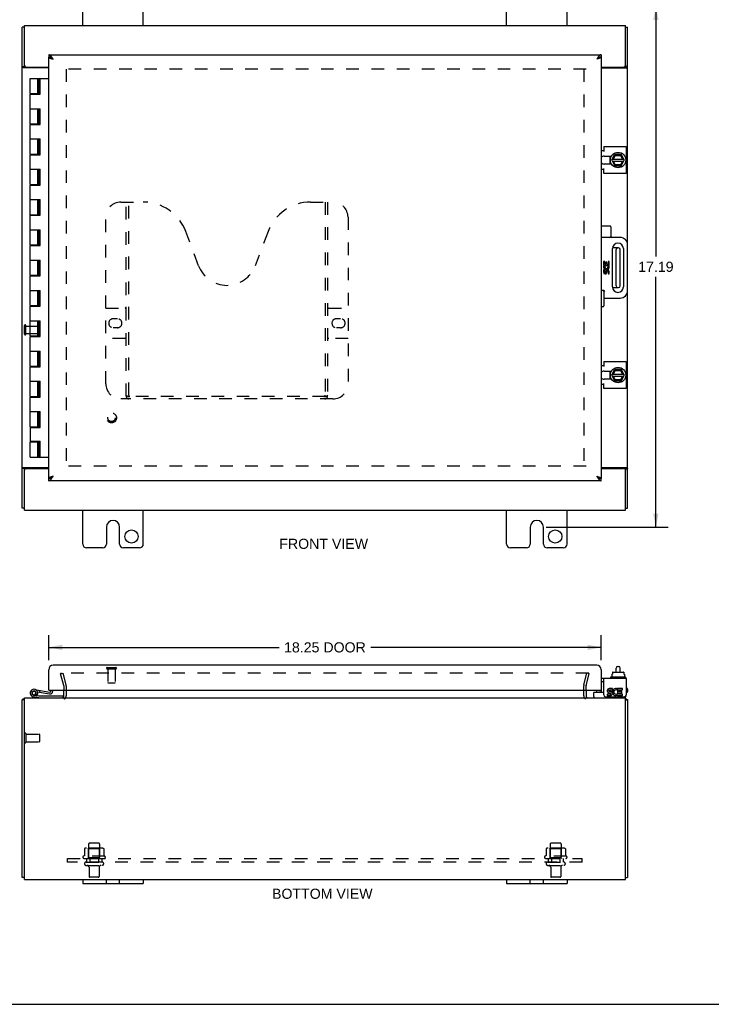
# Model space of a CAD drawing. Header units: inches. Extents: x 0 to 75.8, y 0 to 49.
# Tile 2 of 4: x 15.1 to 37.9, y 0 to 32.5. Entities that reach past the tile are written whole.
import ezdxf

# ---------------------------------------------------------------- set-up
doc = ezdxf.new("R2010")
doc.units = ezdxf.units.IN
doc.header["$LTSCALE"] = 4.16879
doc.header["$MEASUREMENT"] = 0
doc.linetypes.add('HIDDEN', pattern=[0.2, 0.1, -0.1])
doc.layers.get('0').update_dxf_attribs({"linetype": 'CONTINUOUS'})
for name, color, linetype in [('DEFAULT_2', 8, 'HIDDEN'), ('DIMENSIONS', 7, 'CONTINUOUS'), ('DOOR_ASSEMBLY', 7, 'CONTINUOUS'), ('SUBPANEL', 7, 'CONTINUOUS')]:
    doc.layers.add(name, color=color, linetype=linetype)
doc.styles.get("Standard").update_dxf_attribs({"font": 'arial.ttf'})
doc.dimstyles.new('DIMSTYLE_1', dxfattribs={"dimtxt": 0.334395, "dimasz": 0.44586, "dimexe": 0.09, "dimexo": 0.07, "dimgap": 0.0375, "dimtad": 0, "dimtih": 1, "dimtoh": 1, "dimzin": 4, "dimdsep": 46, "dimtxsty": 'Standard', "dimblk": '_FILLED', "dimblk1": '_FILLED', "dimblk2": '_FILLED', "dimcen": 0.09, "dimazin": 1, "dimtfac": 1, "dimtdec": 3, "dimtofl": 0, "dimtmove": 0, "dimatfit": 3, "dimldrblk": '_FILLED', "dimfxl": 0, "dimtolj": 1, "dimtzin": 4, "dimarcsym": 0})

# ---------------------------------------------------------------- blocks, each defined once
blk = doc.blocks.new('_FILLED')
at = {"color": 0, "linetype": 'ByBlock'}
blk.add_solid([(0, 0), (-1, 0.2), (-1, -0.2)], dxfattribs=at)
blk = doc.blocks.new('*D4')
at = {"layer": 'DIMENSIONS', "color": 2, "linetype": 'Continuous'}
for p, q in [((16.009, 11.359), (16.009, 12.186)), ((34.259, 11.359), (34.259, 12.186)), ((16.009, 11.784), (23.618, 11.784)), ((34.259, 11.784), (26.65, 11.784))]:
    blk.add_line(p, q, dxfattribs=at)
at = {"layer": 'DIMENSIONS', "color": 2, "linetype": 'Continuous', "xscale": 0.4458598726, "yscale": 0.4458598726, "zscale": 0.4458598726, "rotation": 180}
blk.add_blockref('_FILLED', (16.009, 11.784), dxfattribs=at)
at = {"layer": 'DIMENSIONS', "color": 2, "linetype": 'Continuous', "xscale": 0.4458598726, "yscale": 0.4458598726, "zscale": 0.4458598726}
blk.add_blockref('_FILLED', (34.259, 11.784), dxfattribs=at)
at = {"layer": 'DIMENSIONS', "color": 2, "linetype": 'Continuous', "insert": (25.134, 11.952), "char_height": 0.3344, "width": 2.69754, "attachment_point": 2, "line_spacing_factor": 0.9}
blk.add_mtext('18.25 DOOR', dxfattribs=at)
blk = doc.blocks.new('*D8')
at = {"layer": 'DIMENSIONS', "color": 2, "linetype": 'Continuous'}
for p, q in [((32.446, 32.944), (36.468, 32.944)), ((36.066, 32.944), (36.066, 24.684)), ((36.066, 15.756), (36.066, 24.015)), ((32.446, 15.756), (36.468, 15.756))]:
    blk.add_line(p, q, dxfattribs=at)
at = {"layer": 'DIMENSIONS', "color": 2, "linetype": 'Continuous', "xscale": 0.4458598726, "yscale": 0.4458598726, "zscale": 0.4458598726}
for p, rotation in [((36.066, 32.944), 90), ((36.066, 15.756), 270)]:
    blk.add_blockref('_FILLED', p, dxfattribs=dict(at, rotation=rotation))
at = {"layer": 'DIMENSIONS', "color": 2, "linetype": 'Continuous', "insert": (36.066, 24.517), "char_height": 0.3344, "width": 1.16852, "attachment_point": 2, "line_spacing_factor": 0.9}
blk.add_mtext('17.19', dxfattribs=at)

msp = doc.modelspace()

# ---------------------------------------------------------------- linework, layer by layer
at = {"color": 3, "linetype": 'Continuous'}
for p, q in [((17.134, 32.319), (17.134, 33.444)), ((19.134, 32.319), (19.134, 33.444)), ((31.134, 32.319), (31.134, 33.444)), ((33.134, 32.319), (33.134, 33.444)), ((15.134, 16.382), (15.134, 32.256)), ((15.209, 31.004), (15.209, 32.319)), ((15.209, 32.319), (35.059, 32.319)), ((35.059, 31.004), (35.059, 32.319)), ((35.134, 25.069), (35.134, 32.256)), ((16.009, 30.917), (15.177, 30.917)), ((15.269, 30.944), (16.009, 30.944)), ((34.259, 30.944), (34.999, 30.944)), ((34.259, 30.917), (35.09, 30.917)), ((35.106, 30.925), (35.113, 30.928)), ((34.345, 28.32), (35.082, 28.32)), ((34.345, 28.32), (34.345, 28.156)), ((35.082, 28.32), (35.082, 27.427)), ((34.259, 28.187), (34.345, 28.187)), ((34.358, 28.007), (34.601, 28.007)), ((34.601, 27.741), (34.358, 27.741)), ((34.345, 27.56), (34.259, 27.56)), ((34.345, 27.427), (34.345, 27.591)), ((35.082, 27.427), (34.345, 27.427)), ((35.134, 16.382), (35.134, 23.569)), ((34.345, 21.22), (35.082, 21.22)), ((34.345, 21.22), (34.345, 21.056)), ((35.082, 21.22), (35.082, 20.327)), ((34.259, 21.087), (34.345, 21.087)), ((34.358, 20.907), (34.601, 20.907)), ((34.345, 20.327), (34.345, 20.491)), ((34.601, 20.641), (34.358, 20.641)), ((34.345, 20.46), (34.259, 20.46)), ((35.082, 20.327), (34.345, 20.327)), ((15.161, 17.712), (15.154, 17.709)), ((15.177, 17.721), (16.009, 17.721)), ((15.209, 16.319), (15.209, 17.634)), ((15.269, 17.694), (16.009, 17.694)), ((34.259, 17.721), (35.09, 17.721)), ((34.259, 17.694), (34.999, 17.694)), ((35.059, 16.319), (35.059, 17.634)), ((15.209, 16.319), (35.059, 16.319)), ((17.134, 15.194), (17.134, 16.319)), ((19.134, 15.194), (19.134, 16.319)), ((31.134, 15.194), (31.134, 16.319)), ((33.134, 15.194), (33.134, 16.319)), ((17.915, 15.756), (17.915, 15.194)), ((18.352, 15.194), (18.352, 15.756)), ((31.915, 15.756), (31.915, 15.194)), ((32.352, 15.194), (32.352, 15.756)), ((17.79, 15.069), (17.259, 15.069)), ((19.009, 15.069), (18.477, 15.069)), ((31.79, 15.069), (31.259, 15.069)), ((33.009, 15.069), (32.477, 15.069)), ((35.082, 10.756), (34.259, 10.756)), ((34.345, 10.212), (34.345, 10.756)), ((35.082, 10.756), (35.082, 10.212)), ((34.629, 10.425), (34.528, 10.425)), ((34.629, 10.378), (34.629, 10.425)), ((34.772, 10.372), (34.791, 10.415)), ((34.969, 10.425), (34.799, 10.425)), ((34.799, 10.425), (34.799, 10.231)), ((34.969, 10.378), (34.969, 10.425)), ((15.209, 4.119), (15.209, 10.119)), ((15.209, 10.119), (35.059, 10.119)), ((16.509, 10.189), (16.509, 10.367)), ((33.759, 10.367), (33.759, 10.189)), ((34.405, 10.152), (35.022, 10.152)), ((34.559, 10.239), (34.459, 10.239)), ((34.459, 10.239), (34.459, 10.193)), ((34.459, 10.193), (34.559, 10.193)), ((34.513, 10.287), (34.564, 10.287)), ((34.528, 10.378), (34.629, 10.378)), ((34.559, 10.332), (34.528, 10.332)), ((34.799, 10.231), (34.785, 10.252)), ((34.799, 10.206), (34.799, 10.193)), ((34.799, 10.193), (34.969, 10.193)), ((34.845, 10.378), (34.969, 10.378)), ((34.845, 10.332), (34.845, 10.378)), ((34.946, 10.332), (34.845, 10.332)), ((34.845, 10.287), (34.946, 10.287)), ((34.845, 10.239), (34.845, 10.287)), ((34.969, 10.239), (34.845, 10.239)), ((34.946, 10.287), (34.946, 10.332)), ((34.969, 10.193), (34.969, 10.239)), ((35.059, 4.119), (35.059, 10.119)), ((15.134, 4.182), (15.134, 10.056)), ((15.156, 10.068), (15.15, 10.066)), ((35.134, 10.056), (35.134, 4.182)), ((15.209, 4.119), (35.059, 4.119))]:
    msp.add_line(p, q, dxfattribs=at)
at = {"color": 7, "linetype": 'Continuous'}
for p, q in [((15.209, 32.256), (15.134, 32.256)), ((35.059, 32.256), (35.134, 32.256)), ((15.209, 30.947), (15.134, 30.947)), ((15.209, 30.947), (15.209, 31.004)), ((35.059, 31.004), (35.059, 30.947)), ((35.059, 30.947), (35.134, 30.947)), ((34.551, 28.007), (34.551, 27.741)), ((34.616, 27.878), (34.704, 28.048)), ((34.667, 27.908), (34.727, 28.025)), ((34.921, 28.054), (34.713, 28.054)), ((34.721, 28.035), (34.727, 28.025)), ((34.727, 28.025), (34.903, 28.025)), ((34.909, 28.035), (34.903, 28.025)), ((34.903, 28.025), (34.968, 27.908)), ((35.023, 27.878), (34.929, 28.048)), ((34.616, 27.869), (34.704, 27.689)), ((34.63, 27.84), (35.008, 27.84)), ((34.631, 27.908), (35.007, 27.908)), ((34.725, 27.718), (34.666, 27.84)), ((34.713, 27.684), (34.921, 27.684)), ((34.719, 27.708), (34.725, 27.718)), ((34.897, 27.718), (34.725, 27.718)), ((34.967, 27.84), (34.897, 27.718)), ((34.901, 27.711), (34.897, 27.718)), ((34.929, 27.689), (35.023, 27.869)), ((34.83, 24.975), (34.636, 24.975)), ((34.75, 23.723), (34.75, 24.915)), ((34.89, 23.723), (34.89, 24.915)), ((34.636, 23.663), (34.83, 23.663)), ((34.551, 20.907), (34.551, 20.641)), ((34.616, 20.778), (34.704, 20.948)), ((34.631, 20.808), (35.007, 20.808)), ((34.667, 20.808), (34.727, 20.925)), ((34.921, 20.954), (34.713, 20.954)), ((34.721, 20.935), (34.727, 20.925)), ((34.727, 20.925), (34.903, 20.925)), ((34.909, 20.935), (34.903, 20.925)), ((34.903, 20.925), (34.968, 20.808)), ((35.023, 20.778), (34.929, 20.948)), ((34.616, 20.769), (34.704, 20.589)), ((34.63, 20.74), (35.008, 20.74)), ((34.725, 20.618), (34.666, 20.74)), ((34.713, 20.584), (34.921, 20.584)), ((34.719, 20.608), (34.725, 20.618)), ((34.897, 20.618), (34.725, 20.618)), ((34.967, 20.74), (34.897, 20.618)), ((34.901, 20.611), (34.897, 20.618)), ((34.929, 20.589), (35.023, 20.769)), ((15.209, 17.69), (15.134, 17.69)), ((15.209, 17.634), (15.209, 17.69)), ((35.059, 17.69), (35.134, 17.69)), ((35.059, 17.69), (35.059, 17.634)), ((15.209, 16.382), (15.134, 16.382)), ((35.059, 16.382), (35.134, 16.382)), ((34.75, 10.971), (34.75, 11.095)), ((34.81, 11.155), (34.83, 11.155)), ((34.89, 10.971), (34.89, 11.095)), ((34.563, 10.786), (34.563, 10.766)), ((35.06, 10.796), (34.573, 10.796)), ((34.615, 10.903), (34.63, 10.903)), ((34.615, 10.903), (34.615, 10.796)), ((34.63, 10.961), (34.63, 10.903)), ((34.642, 10.971), (34.997, 10.971)), ((35.008, 10.961), (35.008, 10.903)), ((35.008, 10.903), (35.025, 10.903)), ((35.025, 10.903), (35.025, 10.796)), ((35.07, 10.786), (35.07, 10.766)), ((34.345, 10.652), (34.259, 10.652)), ((34.02, 10.159), (34.02, 10.296)), ((34.03, 10.306), (34.345, 10.306)), ((35.082, 10.199), (35.082, 10.212)), ((15.209, 10.056), (15.134, 10.056)), ((15.177, 10.077), (15.198, 10.056)), ((35.059, 10.056), (35.134, 10.056)), ((35.09, 10.077), (35.069, 10.056)), ((15.209, 4.182), (15.134, 4.182)), ((17.134, 4.119), (17.134, 3.984)), ((17.134, 3.984), (19.134, 3.984)), ((17.915, 3.984), (17.915, 4.119)), ((18.352, 3.984), (18.352, 4.119)), ((19.134, 4.119), (19.134, 3.984)), ((31.134, 4.119), (31.134, 3.984)), ((31.134, 3.984), (33.134, 3.984)), ((31.915, 3.984), (31.915, 4.119)), ((32.352, 3.984), (32.352, 4.119)), ((33.134, 4.119), (33.134, 3.984)), ((35.059, 4.182), (35.134, 4.182)), ((0, 0), (75.796, 0))]:
    msp.add_line(p, q, dxfattribs=at)
at = {"color": 3, "linetype": 'Continuous'}
for points in [[(15.161, 30.925), (15.154, 30.928), (15.152, 30.929), (15.15, 30.93), (15.148, 30.931), (15.146, 30.932), (15.144, 30.933), (15.143, 30.934), (15.141, 30.935), (15.14, 30.936), (15.138, 30.937), (15.137, 30.938), (15.136, 30.939), (15.136, 30.94), (15.135, 30.941), (15.135, 30.942), (15.134, 30.943), (15.134, 30.944), (15.134, 30.945), (15.134, 30.947)], [(15.177, 30.917), (15.176, 30.917), (15.174, 30.918), (15.173, 30.919), (15.171, 30.92), (15.169, 30.921), (15.168, 30.922), (15.165, 30.923), (15.163, 30.924), (15.161, 30.925)], [(35.09, 30.917), (35.092, 30.917), (35.093, 30.918), (35.094, 30.919), (35.096, 30.92), (35.098, 30.921), (35.1, 30.922), (35.102, 30.923), (35.104, 30.924), (35.106, 30.925)], [(35.113, 30.928), (35.115, 30.929), (35.117, 30.93), (35.119, 30.931), (35.121, 30.932), (35.123, 30.933), (35.125, 30.934), (35.126, 30.935), (35.128, 30.936), (35.129, 30.937), (35.13, 30.938), (35.131, 30.939), (35.132, 30.94), (35.132, 30.941), (35.133, 30.942), (35.133, 30.943), (35.133, 30.944), (35.134, 30.945), (35.134, 30.947)], [(15.154, 17.709), (15.152, 17.708), (15.15, 17.707), (15.148, 17.706), (15.146, 17.705), (15.144, 17.704), (15.143, 17.703), (15.141, 17.702), (15.14, 17.701), (15.138, 17.7), (15.137, 17.699), (15.136, 17.698), (15.136, 17.697), (15.135, 17.696), (15.135, 17.695), (15.134, 17.694), (15.134, 17.693), (15.134, 17.692), (15.134, 17.69)], [(15.177, 17.721), (15.176, 17.72), (15.174, 17.719), (15.173, 17.718), (15.171, 17.717), (15.169, 17.716), (15.168, 17.715), (15.165, 17.714), (15.163, 17.713), (15.161, 17.712)], [(35.09, 17.721), (35.092, 17.72), (35.093, 17.719), (35.094, 17.718), (35.096, 17.717), (35.098, 17.716), (35.1, 17.715), (35.102, 17.714), (35.104, 17.713), (35.106, 17.712)], [(35.106, 17.712), (35.113, 17.709), (35.115, 17.708), (35.117, 17.707), (35.119, 17.706), (35.121, 17.705), (35.123, 17.704), (35.125, 17.703), (35.126, 17.702), (35.128, 17.701), (35.129, 17.7), (35.13, 17.699), (35.131, 17.698), (35.132, 17.697), (35.132, 17.696), (35.133, 17.695), (35.133, 17.694), (35.133, 17.693), (35.134, 17.692), (35.134, 17.69)], [(15.15, 10.066), (15.148, 10.065), (15.146, 10.065), (15.144, 10.064), (15.143, 10.064), (15.141, 10.063), (15.14, 10.063), (15.138, 10.062), (15.137, 10.061), (15.136, 10.061), (15.136, 10.06), (15.135, 10.059), (15.135, 10.059), (15.134, 10.058), (15.134, 10.057), (15.134, 10.057), (15.134, 10.056)], [(15.177, 10.077), (15.176, 10.076), (15.174, 10.075), (15.173, 10.074), (15.171, 10.073), (15.169, 10.072), (15.168, 10.071), (15.165, 10.071), (15.163, 10.07), (15.161, 10.069), (15.159, 10.068), (15.156, 10.068)], [(35.09, 10.077), (35.092, 10.076), (35.093, 10.075), (35.094, 10.074), (35.096, 10.073), (35.098, 10.072), (35.1, 10.071), (35.102, 10.071), (35.104, 10.07), (35.106, 10.069), (35.109, 10.068), (35.111, 10.068)], [(35.111, 10.068), (35.117, 10.066), (35.119, 10.065), (35.121, 10.065), (35.123, 10.064), (35.125, 10.064), (35.126, 10.063), (35.128, 10.063), (35.129, 10.062), (35.13, 10.061), (35.131, 10.061), (35.132, 10.06), (35.132, 10.059), (35.133, 10.059), (35.133, 10.058), (35.133, 10.057), (35.134, 10.057), (35.134, 10.056)]]:
    msp.add_lwpolyline(points, dxfattribs=at)
at = {"color": 7, "linetype": 'Continuous'}
for points in [[(15.229, 30.917), (15.23, 30.918), (15.23, 30.919), (15.23, 30.92), (15.23, 30.921), (15.229, 30.922), (15.229, 30.923), (15.229, 30.924), (15.228, 30.925), (15.228, 30.926), (15.227, 30.927), (15.227, 30.928), (15.226, 30.928), (15.225, 30.929), (15.224, 30.93), (15.223, 30.931), (15.222, 30.932), (15.221, 30.933), (15.219, 30.934), (15.218, 30.935), (15.217, 30.936), (15.216, 30.937), (15.215, 30.937), (15.213, 30.938), (15.212, 30.939), (15.211, 30.94), (15.211, 30.941), (15.21, 30.942), (15.209, 30.943), (15.209, 30.944), (15.209, 30.945), (15.209, 30.946), (15.209, 30.947)], [(35.038, 30.917), (35.038, 30.918), (35.038, 30.919), (35.038, 30.92), (35.038, 30.921), (35.038, 30.922), (35.038, 30.923), (35.038, 30.924), (35.039, 30.925), (35.039, 30.926), (35.04, 30.927), (35.041, 30.928), (35.042, 30.928), (35.042, 30.929), (35.043, 30.93), (35.044, 30.931), (35.046, 30.932), (35.047, 30.933), (35.048, 30.934), (35.049, 30.935), (35.05, 30.936), (35.051, 30.937), (35.053, 30.937), (35.054, 30.938), (35.055, 30.939), (35.056, 30.94), (35.057, 30.941), (35.057, 30.942), (35.058, 30.943), (35.058, 30.944), (35.058, 30.945), (35.059, 30.946), (35.059, 30.947)], [(34.897, 27.718), (34.897, 27.718), (34.897, 27.718)], [(34.902, 27.708), (34.901, 27.71), (34.901, 27.711)], [(34.897, 20.618), (34.897, 20.618), (34.897, 20.618)], [(34.902, 20.608), (34.901, 20.61), (34.901, 20.611)], [(15.229, 17.721), (15.23, 17.719), (15.23, 17.718), (15.23, 17.717), (15.23, 17.716), (15.229, 17.715), (15.229, 17.714), (15.229, 17.713), (15.228, 17.712), (15.228, 17.712), (15.227, 17.711), (15.227, 17.71), (15.226, 17.709), (15.225, 17.708), (15.224, 17.707), (15.223, 17.706), (15.222, 17.705), (15.221, 17.704), (15.219, 17.703), (15.218, 17.702), (15.217, 17.701), (15.216, 17.701), (15.215, 17.7), (15.213, 17.699), (15.212, 17.698), (15.211, 17.697), (15.211, 17.696), (15.21, 17.695), (15.209, 17.694), (15.209, 17.693), (15.209, 17.692), (15.209, 17.691), (15.209, 17.69)], [(35.038, 17.721), (35.038, 17.719), (35.038, 17.718), (35.038, 17.717), (35.038, 17.716), (35.038, 17.715), (35.038, 17.714), (35.038, 17.713), (35.039, 17.712), (35.039, 17.712), (35.04, 17.711), (35.041, 17.71), (35.042, 17.709), (35.042, 17.708), (35.043, 17.707), (35.044, 17.706), (35.046, 17.705), (35.047, 17.704), (35.048, 17.703), (35.049, 17.702), (35.05, 17.701), (35.051, 17.701), (35.053, 17.7), (35.054, 17.699), (35.055, 17.698), (35.056, 17.697), (35.057, 17.696), (35.057, 17.695), (35.058, 17.694), (35.058, 17.693), (35.058, 17.692), (35.059, 17.691), (35.059, 17.69)]]:
    msp.add_lwpolyline(points, dxfattribs=at)
for centre in [(34.817, 27.874), (34.817, 20.774)]:
    msp.add_circle(centre, 0.254, dxfattribs=at)
at = {"color": 3, "linetype": 'Continuous'}
for centre in [(18.743, 15.444), (32.743, 15.444)]:
    msp.add_circle(centre, 0.219, dxfattribs=at)
for centre, radius, start, end in [((15.269, 31.004), 0.06, 180, 270), ((34.999, 31.004), 0.06, 270, 360), ((34.358, 27.874), 0.133, 90, 138.3331), ((34.358, 27.874), 0.133, 221.6669, 270), ((34.358, 20.774), 0.133, 90, 138.3331), ((34.358, 20.774), 0.133, 221.6669, 270), ((15.269, 17.634), 0.06, 90, 180), ((34.999, 17.634), 0.06, 0, 90), ((18.134, 15.756), 0.219, 0, 180), ((32.134, 15.756), 0.219, 0, 180), ((17.259, 15.194), 0.125, 180, 270), ((17.79, 15.194), 0.125, 270.0001, 360), ((18.477, 15.194), 0.125, 180, 269.9999), ((19.009, 15.194), 0.125, 270, 360), ((31.259, 15.194), 0.125, 180, 270), ((31.79, 15.194), 0.125, 270.0001, 360), ((32.477, 15.194), 0.125, 180, 269.9999), ((33.009, 15.194), 0.125, 270, 360), ((34.528, 10.355), 0.0696, 90, 257.4177), ((34.745, 10.309), 0.116, 66.5966, 251.8791), ((15.279, 9.974), 0.145, 118.8736, 134.6014), ((16.439, 10.189), 0.07, 270, 360), ((33.829, 10.189), 0.07, 180, 270), ((34.405, 10.212), 0.06, 180, 270), ((34.528, 10.355), 0.0232, 90, 270.0485), ((34.559, 10.262), 0.0696, 270, 90), ((34.559, 10.262), 0.0232, 270, 351.2295), ((34.556, 10.262), 0.0267, 353.4285, 71.7628), ((34.745, 10.309), 0.0696, 66.5966, 305.1122), ((34.745, 10.306), 0.114, 251.4199, 296.1963), ((34.745, 10.309), 0.116, 295.737, 297.8532), ((35.022, 10.212), 0.06, 270, 360), ((34.989, 9.974), 0.145, 45.3986, 61.1264)]:
    msp.add_arc(centre, radius, start, end, dxfattribs=at)
at = {"color": 7, "linetype": 'Continuous'}
for centre, radius, start, end in [((34.817, 27.874), 0.281, 151.7622, 160.7964), ((34.713, 28.044), 0.01, 90, 152.7647), ((34.921, 28.044), 0.01, 28.8968, 90), ((34.817, 27.874), 0.281, 199.2036, 208.2378), ((34.625, 27.873), 0.01, 152.7647, 205.9948), ((34.713, 27.694), 0.01, 205.9948, 270), ((34.921, 27.694), 0.01, 270, 332.3947), ((35.015, 27.873), 0.01, 332.3947, 28.8968), ((34.81, 24.915), 0.06, 90, 180), ((34.83, 24.915), 0.06, 0, 90), ((34.81, 23.723), 0.06, 180, 270), ((34.83, 23.723), 0.06, 270, 360), ((34.817, 20.774), 0.281, 151.7622, 160.7964), ((34.713, 20.944), 0.01, 90, 152.7647), ((34.921, 20.944), 0.01, 28.8968, 90), ((34.817, 20.774), 0.281, 199.2036, 208.2378), ((34.625, 20.773), 0.01, 152.7647, 205.9948), ((34.713, 20.594), 0.01, 205.9948, 270), ((34.921, 20.594), 0.01, 270, 332.3947), ((35.015, 20.773), 0.01, 332.3947, 28.8968), ((34.81, 11.095), 0.06, 90, 180), ((34.83, 11.095), 0.06, 0, 90), ((34.573, 10.786), 0.01, 90, 180), ((34.573, 10.766), 0.01, 180, 270), ((35.06, 10.786), 0.01, 0, 90), ((35.06, 10.766), 0.01, 270, 360), ((34.03, 10.296), 0.01, 90, 180), ((34.06, 10.159), 0.04, 180, 270), ((35.002, 10.199), 0.08, 270, 360)]:
    msp.add_arc(centre, radius, start, end, dxfattribs=at)
for centre, major_axis, ratio, start_param, end_param in [((34.642, 10.961), (0.0111, 0), 0.898834, 1.570796, 3.141593), ((34.997, 10.961), (0.0113, 0), 0.88616, 0, 1.570796)]:
    msp.add_ellipse(centre, major_axis=major_axis, ratio=ratio, start_param=start_param, end_param=end_param, dxfattribs=at)
at = {"layer": 'DEFAULT_2', "color": 8, "linetype": 'HIDDEN'}
for p, q in [((33.759, 30.869), (16.509, 30.869)), ((16.584, 30.869), (16.584, 17.769)), ((33.684, 30.869), (33.684, 17.769)), ((15.209, 22.127), (15.209, 22.411)), ((15.252, 22.127), (15.252, 22.411)), ((15.252, 22.393), (15.699, 22.393)), ((15.252, 22.145), (15.699, 22.145)), ((15.709, 22.155), (15.709, 22.383)), ((33.759, 17.769), (16.509, 17.769)), ((16.404, 10.912), (16.477, 10.931)), ((16.507, 10.528), (16.404, 10.912)), ((33.842, 10.931), (16.425, 10.931)), ((16.477, 10.931), (16.58, 10.547)), ((33.688, 10.547), (33.79, 10.931)), ((33.76, 10.528), (33.863, 10.912)), ((33.863, 10.912), (33.79, 10.931)), ((16.509, 10.517), (16.509, 10.367)), ((16.584, 10.517), (16.584, 10.189)), ((33.684, 10.189), (33.684, 10.517)), ((33.759, 10.367), (33.759, 10.517)), ((15.252, 8.936), (15.252, 8.652)), ((15.252, 8.918), (15.699, 8.918)), ((15.709, 8.908), (15.709, 8.68)), ((15.252, 8.67), (15.699, 8.67)), ((17.326, 5.289), (17.326, 4.694)), ((17.662, 5.319), (17.356, 5.319)), ((17.692, 5.289), (17.692, 4.694)), ((32.576, 5.289), (32.576, 4.694)), ((32.912, 5.319), (32.606, 5.319)), ((32.942, 5.289), (32.942, 4.694)), ((17.864, 4.889), (17.153, 4.889)), ((17.19, 5.133), (17.19, 4.915)), ((17.764, 5.155), (17.253, 5.155)), ((17.325, 5.135), (17.305, 5.155)), ((17.325, 4.839), (17.325, 5.135)), ((17.692, 5.135), (17.325, 5.135)), ((17.692, 5.135), (17.712, 5.155)), ((17.692, 4.839), (17.692, 5.135)), ((17.827, 5.133), (17.827, 4.915)), ((33.114, 4.889), (32.403, 4.889)), ((32.44, 5.133), (32.44, 4.915)), ((33.014, 5.155), (32.503, 5.155)), ((32.575, 5.135), (32.555, 5.155)), ((32.942, 5.135), (32.575, 5.135)), ((32.575, 4.839), (32.575, 5.135)), ((32.942, 5.135), (32.962, 5.155)), ((32.942, 4.839), (32.942, 5.135)), ((33.077, 5.133), (33.077, 4.915)), ((17.174, 4.819), (17.843, 4.819)), ((17.244, 4.694), (17.773, 4.694)), ((17.244, 4.588), (17.773, 4.588)), ((17.325, 4.839), (17.305, 4.819)), ((17.692, 4.839), (17.325, 4.839)), ((17.692, 4.839), (17.712, 4.819)), ((32.424, 4.819), (33.093, 4.819)), ((32.494, 4.694), (33.023, 4.694)), ((32.494, 4.588), (33.023, 4.588)), ((32.575, 4.839), (32.555, 4.819)), ((32.942, 4.839), (32.575, 4.839)), ((32.942, 4.839), (32.962, 4.819)), ((17.343, 4.525), (17.343, 4.224)), ((17.675, 4.525), (17.675, 4.224)), ((32.593, 4.525), (32.593, 4.224)), ((32.925, 4.525), (32.925, 4.224)), ((17.645, 4.194), (17.373, 4.194)), ((32.895, 4.194), (32.623, 4.194))]:
    msp.add_line(p, q, dxfattribs=at)
for points in [[(16.425, 10.931), (16.423, 10.931), (16.422, 10.931), (16.421, 10.931), (16.419, 10.93), (16.418, 10.93), (16.417, 10.929), (16.416, 10.928), (16.415, 10.928), (16.414, 10.927), (16.413, 10.926), (16.412, 10.925), (16.411, 10.923), (16.411, 10.922), (16.41, 10.921), (16.41, 10.92), (16.41, 10.918), (16.41, 10.917), (16.41, 10.917)], [(16.41, 10.917), (16.41, 10.916), (16.41, 10.914), (16.41, 10.913)], [(33.856, 10.923), (33.855, 10.925), (33.854, 10.926), (33.853, 10.927), (33.852, 10.928), (33.851, 10.928), (33.85, 10.929), (33.849, 10.93), (33.848, 10.93), (33.846, 10.931), (33.845, 10.931), (33.844, 10.931), (33.842, 10.931)], [(33.856, 10.923), (33.856, 10.922), (33.857, 10.921), (33.857, 10.92), (33.857, 10.918), (33.857, 10.917), (33.857, 10.917)], [(33.857, 10.917), (33.857, 10.916), (33.857, 10.914), (33.857, 10.913)], [(17.19, 4.915), (17.19, 4.914), (17.189, 4.913), (17.189, 4.912), (17.189, 4.911), (17.188, 4.91), (17.188, 4.91), (17.188, 4.909), (17.187, 4.909), (17.187, 4.908), (17.187, 4.908), (17.186, 4.908), (17.186, 4.908), (17.186, 4.907), (17.186, 4.907), (17.185, 4.907), (17.185, 4.907), (17.185, 4.907), (17.184, 4.906)], [(17.196, 5.143), (17.194, 5.142), (17.193, 5.141), (17.192, 5.139), (17.191, 5.138), (17.19, 5.136), (17.19, 5.135), (17.19, 5.133)], [(17.822, 5.143), (17.823, 5.142), (17.824, 5.141), (17.825, 5.139), (17.826, 5.138), (17.827, 5.136), (17.827, 5.135), (17.827, 5.133)], [(17.833, 4.906), (17.833, 4.907), (17.832, 4.907), (17.832, 4.907), (17.832, 4.907), (17.831, 4.907), (17.831, 4.908), (17.831, 4.908), (17.831, 4.908), (17.83, 4.908), (17.83, 4.909), (17.829, 4.909), (17.829, 4.91), (17.829, 4.91), (17.828, 4.911), (17.828, 4.912), (17.828, 4.913), (17.828, 4.914), (17.827, 4.915)], [(32.44, 4.915), (32.44, 4.914), (32.439, 4.913), (32.439, 4.912), (32.439, 4.911), (32.438, 4.91), (32.438, 4.91), (32.438, 4.909), (32.437, 4.909), (32.437, 4.908), (32.437, 4.908), (32.436, 4.908), (32.436, 4.908), (32.436, 4.907), (32.436, 4.907), (32.435, 4.907), (32.435, 4.907), (32.435, 4.907), (32.434, 4.906)], [(32.446, 5.143), (32.444, 5.142), (32.443, 5.141), (32.442, 5.139), (32.441, 5.138), (32.44, 5.136), (32.44, 5.135), (32.44, 5.133)], [(33.072, 5.143), (33.073, 5.142), (33.074, 5.141), (33.075, 5.139), (33.076, 5.138), (33.077, 5.136), (33.077, 5.135), (33.077, 5.133)], [(33.083, 4.906), (33.083, 4.907), (33.082, 4.907), (33.082, 4.907), (33.082, 4.907), (33.081, 4.907), (33.081, 4.908), (33.081, 4.908), (33.081, 4.908), (33.08, 4.908), (33.08, 4.909), (33.079, 4.909), (33.079, 4.91), (33.079, 4.91), (33.078, 4.911), (33.078, 4.912), (33.078, 4.913), (33.078, 4.914), (33.077, 4.915)]]:
    msp.add_lwpolyline(points, dxfattribs=at)
for centre, radius, start, end in [((15.23, 22.411), 0.0215, 360, 180), ((15.23, 22.127), 0.0215, 180, 0), ((15.699, 22.383), 0.01, 360, 90), ((15.699, 22.155), 0.01, 270, 0), ((16.469, 10.517), 0.04, 0, 15), ((16.469, 10.517), 0.115, 0, 15), ((33.799, 10.517), 0.115, 165, 180), ((33.799, 10.517), 0.04, 165, 180), ((16.439, 10.189), 0.145, 308.7549, 360), ((33.829, 10.189), 0.145, 180, 231.2451), ((15.23, 8.936), 0.0215, 0, 180), ((15.699, 8.908), 0.01, 0, 90), ((15.23, 8.652), 0.0215, 180, 360), ((15.699, 8.68), 0.01, 270, 360), ((17.356, 5.289), 0.03, 90, 180), ((17.662, 5.289), 0.03, 0, 90), ((32.606, 5.289), 0.03, 90, 180), ((32.912, 5.289), 0.03, 0, 90), ((17.174, 4.857), 0.0384, 124.4497, 270), ((17.509, 4.289), 0.698, 117.6814, 120.6631), ((17.253, 5.014), 0.141, 90, 113.95), ((17.764, 5.014), 0.141, 66.05, 90), ((17.509, 4.289), 0.698, 59.3369, 62.3186), ((17.843, 4.857), 0.0384, 270, 55.5503), ((32.424, 4.857), 0.0384, 124.4497, 270), ((32.759, 4.289), 0.698, 117.6814, 120.6631), ((32.503, 5.014), 0.141, 90, 113.95), ((33.014, 5.014), 0.141, 66.05, 90), ((32.759, 4.289), 0.698, 59.3369, 62.3186), ((33.093, 4.857), 0.0384, 270, 55.5503), ((17.244, 4.641), 0.053, 90, 270), ((17.28, 4.525), 0.0625, 0, 90), ((17.737, 4.525), 0.0625, 90, 180), ((17.773, 4.641), 0.053, 270, 90), ((32.494, 4.641), 0.053, 90, 270), ((32.53, 4.525), 0.0625, 0, 90), ((32.987, 4.525), 0.0625, 90, 180), ((33.023, 4.641), 0.053, 270, 90), ((17.373, 4.224), 0.03, 180, 270), ((17.645, 4.224), 0.03, 270, 360), ((32.623, 4.224), 0.03, 180, 270), ((32.895, 4.224), 0.03, 270, 360)]:
    msp.add_arc(centre, radius, start, end, dxfattribs=at)
at = {"layer": 'DOOR_ASSEMBLY', "color": 7, "linetype": 'Continuous'}
for p, q in [((16.009, 31.35), (16.009, 31.275)), ((16.144, 31.212), (16.144, 31.211)), ((34.123, 31.211), (34.114, 31.205)), ((34.259, 31.35), (34.259, 31.275)), ((15.397, 30.069), (15.397, 30.569)), ((15.397, 30.569), (16.009, 30.569)), ((15.647, 30.069), (15.647, 30.569)), ((15.682, 30.049), (15.682, 30.569)), ((15.715, 30.049), (15.715, 30.569)), ((15.726, 30.049), (15.726, 30.569)), ((15.397, 30.069), (15.682, 30.069)), ((15.397, 29.069), (15.397, 30.049)), ((15.397, 30.049), (15.726, 30.049)), ((15.459, 30.069), (15.459, 30.049)), ((15.584, 30.069), (15.584, 30.049)), ((15.397, 29.569), (15.726, 29.569)), ((15.647, 29.069), (15.647, 29.569)), ((15.682, 29.049), (15.682, 29.569)), ((15.715, 29.049), (15.715, 29.569)), ((15.726, 29.049), (15.726, 29.569)), ((15.397, 29.069), (15.682, 29.069)), ((15.397, 28.069), (15.397, 29.049)), ((15.397, 29.049), (15.726, 29.049)), ((15.459, 29.069), (15.459, 29.049)), ((15.584, 29.069), (15.584, 29.049)), ((15.397, 28.569), (15.726, 28.569)), ((15.647, 28.069), (15.647, 28.569)), ((15.682, 28.049), (15.682, 28.569)), ((15.715, 28.049), (15.715, 28.569)), ((15.726, 28.049), (15.726, 28.569)), ((15.397, 28.069), (15.682, 28.069)), ((15.397, 27.069), (15.397, 28.049)), ((15.397, 28.049), (15.726, 28.049)), ((15.459, 28.069), (15.459, 28.049)), ((15.584, 28.069), (15.584, 28.049)), ((15.397, 27.569), (15.726, 27.569)), ((15.647, 27.069), (15.647, 27.569)), ((15.682, 27.049), (15.682, 27.569)), ((15.715, 27.049), (15.715, 27.569)), ((15.726, 27.049), (15.726, 27.569)), ((15.397, 27.069), (15.682, 27.069)), ((15.397, 26.069), (15.397, 27.049)), ((15.397, 27.049), (15.726, 27.049)), ((15.459, 27.069), (15.459, 27.049)), ((15.584, 27.069), (15.584, 27.049)), ((15.397, 26.569), (15.726, 26.569)), ((15.647, 26.069), (15.647, 26.569)), ((15.682, 26.049), (15.682, 26.569)), ((15.715, 26.049), (15.715, 26.569)), ((15.726, 26.049), (15.726, 26.569)), ((15.397, 26.069), (15.682, 26.069)), ((15.397, 25.069), (15.397, 26.049)), ((15.397, 26.049), (15.726, 26.049)), ((15.459, 26.069), (15.459, 26.049)), ((15.584, 26.069), (15.584, 26.049)), ((34.544, 25.694), (34.259, 25.694)), ((15.397, 25.569), (15.726, 25.569)), ((15.647, 25.069), (15.647, 25.569)), ((15.682, 25.049), (15.682, 25.569)), ((15.715, 25.049), (15.715, 25.569)), ((15.726, 25.049), (15.726, 25.569)), ((34.574, 25.664), (34.574, 25.349)), ((15.397, 25.069), (15.682, 25.069)), ((15.397, 24.069), (15.397, 25.049)), ((15.397, 25.049), (15.726, 25.049)), ((15.459, 25.069), (15.459, 25.049)), ((15.584, 25.069), (15.584, 25.049)), ((34.544, 25.319), (34.259, 25.319)), ((34.884, 25.319), (34.604, 25.319)), ((35.134, 23.569), (35.134, 25.069)), ((34.634, 23.686), (34.634, 24.951)), ((34.994, 24.951), (34.994, 23.686)), ((15.397, 24.569), (15.726, 24.569)), ((15.647, 24.069), (15.647, 24.569)), ((15.682, 24.049), (15.682, 24.569)), ((15.715, 24.049), (15.715, 24.569)), ((15.726, 24.049), (15.726, 24.569)), ((34.375, 24.525), (34.338, 24.525)), ((34.338, 24.525), (34.338, 24.387)), ((34.338, 24.387), (34.494, 24.387)), ((34.38, 24.366), (34.345, 24.381)), ((34.375, 24.425), (34.375, 24.525)), ((34.413, 24.425), (34.375, 24.425)), ((34.449, 24.506), (34.413, 24.506)), ((34.413, 24.506), (34.413, 24.425)), ((34.449, 24.425), (34.449, 24.506)), ((34.488, 24.425), (34.449, 24.425)), ((34.494, 24.387), (34.477, 24.376)), ((34.525, 24.525), (34.488, 24.525)), ((34.488, 24.525), (34.488, 24.425)), ((34.514, 24.387), (34.525, 24.387)), ((34.525, 24.387), (34.525, 24.525)), ((15.397, 24.069), (15.682, 24.069)), ((15.459, 24.069), (15.459, 24.049)), ((15.584, 24.069), (15.584, 24.049)), ((34.375, 24.25), (34.338, 24.25)), ((34.338, 24.25), (34.338, 24.168)), ((34.375, 24.168), (34.375, 24.25)), ((34.413, 24.193), (34.413, 24.168)), ((34.449, 24.156), (34.449, 24.194)), ((34.488, 24.194), (34.488, 24.112)), ((34.488, 24.112), (34.525, 24.112)), ((34.525, 24.112), (34.525, 24.194)), ((15.397, 23.069), (15.397, 24.049)), ((15.397, 24.049), (15.726, 24.049)), ((15.397, 23.569), (15.726, 23.569)), ((15.647, 23.069), (15.647, 23.569)), ((15.682, 23.049), (15.682, 23.569)), ((15.715, 23.049), (15.715, 23.569)), ((15.726, 23.049), (15.726, 23.569)), ((34.319, 23.569), (34.259, 23.569)), ((34.349, 23.539), (34.349, 23.061)), ((34.349, 23.319), (34.884, 23.319)), ((15.397, 23.069), (15.682, 23.069)), ((15.397, 22.069), (15.397, 23.049)), ((15.397, 23.049), (15.726, 23.049)), ((15.459, 23.069), (15.459, 23.049)), ((15.584, 23.069), (15.584, 23.049)), ((34.319, 23.031), (34.259, 23.031)), ((15.397, 22.569), (15.726, 22.569)), ((15.647, 22.069), (15.647, 22.569)), ((15.682, 22.049), (15.682, 22.569)), ((15.715, 22.049), (15.715, 22.569)), ((15.726, 22.049), (15.726, 22.569)), ((15.397, 22.069), (15.682, 22.069)), ((15.397, 21.069), (15.397, 22.049)), ((15.397, 22.049), (15.726, 22.049)), ((15.459, 22.069), (15.459, 22.049)), ((15.584, 22.069), (15.584, 22.049)), ((15.397, 21.569), (15.726, 21.569)), ((15.647, 21.069), (15.647, 21.569)), ((15.682, 21.049), (15.682, 21.569)), ((15.715, 21.049), (15.715, 21.569)), ((15.726, 21.049), (15.726, 21.569)), ((15.397, 21.069), (15.682, 21.069)), ((15.397, 20.069), (15.397, 21.049)), ((15.397, 21.049), (15.726, 21.049)), ((15.459, 21.069), (15.459, 21.049)), ((15.584, 21.069), (15.584, 21.049)), ((15.397, 20.569), (15.726, 20.569)), ((15.647, 20.069), (15.647, 20.569)), ((15.682, 20.049), (15.682, 20.569)), ((15.715, 20.049), (15.715, 20.569)), ((15.726, 20.049), (15.726, 20.569)), ((15.397, 20.069), (15.682, 20.069)), ((15.397, 19.069), (15.397, 20.049)), ((15.397, 20.049), (15.726, 20.049)), ((15.459, 20.069), (15.459, 20.049)), ((15.584, 20.069), (15.584, 20.049)), ((15.397, 19.569), (15.726, 19.569)), ((15.647, 19.069), (15.647, 19.569)), ((15.682, 19.049), (15.682, 19.569)), ((15.715, 19.049), (15.715, 19.569)), ((15.726, 19.049), (15.726, 19.569)), ((15.397, 19.069), (15.682, 19.069)), ((15.397, 19.049), (15.397, 18.589)), ((15.397, 19.049), (15.726, 19.049)), ((15.459, 19.069), (15.459, 19.049)), ((15.584, 19.069), (15.584, 19.049)), ((15.397, 18.589), (15.726, 18.589)), ((15.397, 18.069), (15.397, 18.569)), ((15.397, 18.569), (15.682, 18.569)), ((15.459, 18.589), (15.459, 18.569)), ((15.584, 18.589), (15.584, 18.569)), ((15.647, 18.069), (15.647, 18.569)), ((15.682, 18.069), (15.682, 18.589)), ((15.715, 18.069), (15.715, 18.589)), ((15.726, 18.069), (15.726, 18.589)), ((15.397, 18.069), (16.009, 18.069)), ((16.009, 17.287), (16.009, 17.362)), ((16.154, 17.432), (16.144, 17.426)), ((16.144, 17.426), (16.144, 17.425)), ((34.259, 17.287), (34.259, 17.362)), ((35.104, 10.434), (35.082, 10.434)), ((35.134, 10.404), (35.134, 10.324)), ((15.682, 10.119), (15.5, 10.151)), ((15.51, 10.209), (15.682, 10.179)), ((15.533, 10.338), (15.544, 10.336)), ((15.546, 10.396), (16.048, 10.308)), ((15.623, 10.201), (15.575, 10.236)), ((15.581, 10.302), (15.58, 10.302)), ((15.638, 10.319), (16.038, 10.249)), ((15.682, 10.179), (16.482, 10.179)), ((15.715, 10.306), (15.726, 10.365)), ((15.947, 10.183), (15.947, 10.179)), ((15.947, 10.183), (16.203, 10.183)), ((16.024, 10.367), (16.009, 10.367)), ((16.084, 10.367), (16.084, 10.337)), ((16.144, 10.337), (16.144, 10.367)), ((16.203, 10.183), (16.203, 10.179)), ((16.482, 10.179), (16.482, 10.134)), ((34.103, 10.367), (34.103, 10.324)), ((34.178, 10.357), (34.177, 10.367)), ((34.178, 10.357), (34.259, 10.357)), ((34.243, 10.367), (34.259, 10.367)), ((34.259, 10.367), (34.259, 10.306)), ((35.104, 10.294), (35.082, 10.294))]:
    msp.add_line(p, q, dxfattribs=at)
at = {"layer": 'DOOR_ASSEMBLY', "color": 3, "linetype": 'Continuous'}
for p, q in [((16.009, 31.35), (34.259, 31.35)), ((16.009, 17.362), (16.009, 31.275)), ((16.154, 31.205), (16.143, 31.221)), ((34.129, 31.21), (34.114, 31.205)), ((34.144, 31.214), (34.129, 31.21)), ((34.259, 31.275), (34.259, 17.362)), ((34.259, 17.287), (16.009, 17.287)), ((16.138, 17.427), (16.123, 17.423)), ((16.154, 17.432), (16.138, 17.427)), ((34.114, 17.432), (34.129, 17.427)), ((34.114, 17.432), (34.124, 17.416)), ((34.114, 11.192), (16.154, 11.192)), ((16.009, 10.367), (16.009, 11.047)), ((34.259, 11.047), (34.259, 10.367)), ((16.024, 10.367), (34.243, 10.367))]:
    msp.add_line(p, q, dxfattribs=at)
at = {"layer": 'DOOR_ASSEMBLY', "color": 8, "linetype": 'HIDDEN'}
for p, q in [((18.396, 26.487), (19.132, 26.487)), ((18.571, 20.077), (18.571, 26.487)), ((18.651, 20.107), (18.651, 26.487)), ((24.66, 26.487), (25.396, 26.487)), ((25.141, 26.487), (25.141, 20.107)), ((25.221, 26.487), (25.221, 20.077)), ((17.896, 20.487), (17.896, 25.987)), ((25.896, 25.987), (25.896, 20.487)), ((20.96, 24.386), (20.537, 25.514)), ((23.255, 25.514), (22.832, 24.386)), ((17.896, 22.987), (18.531, 22.987)), ((25.261, 22.987), (25.896, 22.987)), ((18.14, 22.637), (18.277, 22.637)), ((25.515, 22.637), (25.652, 22.637)), ((18.277, 22.337), (18.14, 22.337)), ((25.652, 22.337), (25.515, 22.337)), ((18.531, 21.987), (17.896, 21.987)), ((25.896, 21.987), (25.261, 21.987)), ((25.396, 19.987), (18.396, 19.987)), ((25.137, 20.067), (18.655, 20.067)), ((17.942, 11.117), (18.226, 11.117)), ((17.942, 11.074), (18.226, 11.074)), ((17.96, 11.074), (17.96, 10.627)), ((18.208, 11.074), (18.208, 10.627)), ((17.97, 10.617), (18.198, 10.617))]:
    msp.add_line(p, q, dxfattribs=at)
at = {"layer": 'DOOR_ASSEMBLY', "color": 3, "linetype": 'Continuous'}
for points in [[(16.143, 31.221), (16.138, 31.229), (16.133, 31.237), (16.128, 31.245), (16.123, 31.253), (16.117, 31.26), (16.112, 31.268), (16.107, 31.275), (16.102, 31.282), (16.097, 31.289), (16.091, 31.295), (16.086, 31.301), (16.081, 31.307), (16.076, 31.313), (16.071, 31.318), (16.066, 31.323), (16.06, 31.328), (16.055, 31.332), (16.05, 31.336), (16.045, 31.339), (16.04, 31.342), (16.035, 31.344), (16.029, 31.346), (16.024, 31.348), (16.019, 31.349), (16.014, 31.35), (16.009, 31.35)], [(16.009, 31.275), (16.009, 31.273), (16.009, 31.27), (16.01, 31.268), (16.012, 31.266), (16.014, 31.263), (16.016, 31.261), (16.018, 31.259), (16.021, 31.256), (16.024, 31.254), (16.028, 31.252), (16.032, 31.249), (16.036, 31.247), (16.041, 31.245), (16.046, 31.242), (16.051, 31.24), (16.057, 31.238), (16.062, 31.235), (16.068, 31.233), (16.075, 31.231), (16.081, 31.228), (16.088, 31.226), (16.095, 31.224), (16.102, 31.221), (16.109, 31.219), (16.116, 31.217), (16.123, 31.214), (16.131, 31.212), (16.154, 31.205)], [(34.259, 31.35), (34.253, 31.35), (34.248, 31.349), (34.243, 31.348), (34.238, 31.346), (34.233, 31.344), (34.228, 31.342), (34.222, 31.339), (34.217, 31.336), (34.212, 31.332), (34.207, 31.328), (34.202, 31.323), (34.196, 31.318), (34.191, 31.313), (34.186, 31.307), (34.181, 31.302), (34.176, 31.295), (34.171, 31.289), (34.165, 31.282), (34.16, 31.275), (34.155, 31.268), (34.15, 31.26), (34.145, 31.253), (34.14, 31.245), (34.134, 31.237), (34.129, 31.229), (34.124, 31.221), (34.114, 31.205)], [(34.259, 31.275), (34.258, 31.273), (34.258, 31.27), (34.257, 31.268), (34.255, 31.266), (34.254, 31.263), (34.252, 31.261), (34.249, 31.259), (34.246, 31.256), (34.243, 31.254), (34.239, 31.252), (34.235, 31.249), (34.231, 31.247), (34.226, 31.245), (34.221, 31.242), (34.216, 31.24), (34.211, 31.238), (34.205, 31.235), (34.199, 31.233), (34.193, 31.231), (34.186, 31.228), (34.179, 31.226), (34.173, 31.224), (34.166, 31.221), (34.158, 31.219), (34.151, 31.217), (34.144, 31.214)], [(16.009, 17.287), (16.014, 17.287), (16.019, 17.288), (16.024, 17.289), (16.029, 17.291), (16.035, 17.293), (16.04, 17.295), (16.045, 17.298), (16.05, 17.302), (16.055, 17.305), (16.06, 17.309), (16.066, 17.314), (16.071, 17.319), (16.076, 17.324), (16.081, 17.33), (16.086, 17.335), (16.091, 17.342), (16.097, 17.348), (16.102, 17.355), (16.107, 17.362), (16.112, 17.369), (16.117, 17.377), (16.123, 17.384), (16.128, 17.392), (16.133, 17.4), (16.138, 17.408), (16.143, 17.416), (16.154, 17.432)], [(16.123, 17.423), (16.116, 17.42), (16.109, 17.418), (16.102, 17.416), (16.095, 17.413), (16.088, 17.411), (16.081, 17.409), (16.075, 17.406), (16.068, 17.404), (16.062, 17.402), (16.057, 17.399), (16.051, 17.397), (16.046, 17.395), (16.041, 17.392), (16.036, 17.39), (16.032, 17.388), (16.028, 17.385), (16.024, 17.383), (16.021, 17.381), (16.018, 17.378), (16.016, 17.376), (16.014, 17.374), (16.012, 17.371), (16.01, 17.369), (16.009, 17.367), (16.009, 17.364), (16.009, 17.362)], [(34.124, 17.416), (34.129, 17.408), (34.134, 17.4), (34.14, 17.392), (34.145, 17.384), (34.15, 17.377), (34.155, 17.369), (34.16, 17.362), (34.165, 17.355), (34.171, 17.348), (34.176, 17.342), (34.181, 17.336), (34.186, 17.33), (34.191, 17.324), (34.196, 17.319), (34.202, 17.314), (34.207, 17.309), (34.212, 17.305), (34.217, 17.302), (34.222, 17.298), (34.228, 17.295), (34.233, 17.293), (34.238, 17.291), (34.243, 17.289), (34.248, 17.288), (34.253, 17.287), (34.259, 17.287)], [(34.129, 17.427), (34.144, 17.423), (34.151, 17.42), (34.158, 17.418), (34.166, 17.416), (34.173, 17.413), (34.179, 17.411), (34.186, 17.409), (34.193, 17.406), (34.199, 17.404), (34.205, 17.402), (34.211, 17.399), (34.216, 17.397), (34.221, 17.395), (34.226, 17.392), (34.231, 17.39), (34.235, 17.388), (34.239, 17.385), (34.243, 17.383), (34.246, 17.381), (34.249, 17.378), (34.252, 17.376), (34.254, 17.374), (34.255, 17.371), (34.257, 17.369), (34.258, 17.367), (34.258, 17.364), (34.259, 17.362)]]:
    msp.add_lwpolyline(points, dxfattribs=at)
at = {"layer": 'DOOR_ASSEMBLY', "color": 7, "linetype": 'Continuous'}
for points in [[(16.102, 31.242), (16.097, 31.245), (16.091, 31.249), (16.086, 31.252), (16.081, 31.254), (16.076, 31.257), (16.071, 31.26), (16.066, 31.262), (16.06, 31.264), (16.055, 31.266), (16.05, 31.268), (16.045, 31.27), (16.04, 31.271), (16.035, 31.272), (16.029, 31.273), (16.024, 31.274), (16.019, 31.274), (16.014, 31.275), (16.009, 31.275)], [(16.101, 31.242), (16.104, 31.24), (16.107, 31.237), (16.111, 31.234), (16.115, 31.231), (16.119, 31.228), (16.123, 31.225), (16.127, 31.222), (16.131, 31.219), (16.135, 31.217), (16.14, 31.214), (16.144, 31.211), (16.154, 31.205)], [(16.138, 31.217), (16.133, 31.22), (16.128, 31.224), (16.123, 31.228), (16.117, 31.232), (16.112, 31.235), (16.107, 31.239), (16.102, 31.242)], [(16.154, 31.205), (16.148, 31.209), (16.138, 31.217)], [(34.171, 31.245), (34.165, 31.242), (34.16, 31.239), (34.155, 31.235), (34.15, 31.232), (34.145, 31.228), (34.14, 31.224), (34.134, 31.22), (34.129, 31.217), (34.124, 31.213), (34.114, 31.205)], [(34.166, 31.242), (34.163, 31.24), (34.16, 31.237), (34.156, 31.234), (34.153, 31.231), (34.149, 31.228), (34.145, 31.225), (34.14, 31.222), (34.136, 31.219), (34.132, 31.217), (34.127, 31.214), (34.123, 31.211)], [(34.259, 31.275), (34.253, 31.275), (34.248, 31.274), (34.243, 31.274), (34.238, 31.273), (34.233, 31.272), (34.228, 31.271), (34.222, 31.27), (34.217, 31.268), (34.212, 31.266), (34.207, 31.264), (34.202, 31.262), (34.196, 31.26), (34.191, 31.257), (34.186, 31.254), (34.181, 31.252), (34.176, 31.249), (34.171, 31.245)], [(34.379, 23.539), (34.372, 23.545), (34.365, 23.551), (34.359, 23.556), (34.352, 23.561), (34.346, 23.564), (34.339, 23.567), (34.333, 23.568), (34.327, 23.569)], [(16.009, 17.362), (16.014, 17.362), (16.019, 17.363), (16.024, 17.363), (16.029, 17.364), (16.035, 17.365), (16.04, 17.366), (16.045, 17.367), (16.05, 17.369), (16.055, 17.371), (16.06, 17.373), (16.066, 17.375), (16.071, 17.377), (16.076, 17.38), (16.081, 17.383), (16.086, 17.385), (16.091, 17.388), (16.097, 17.392)], [(16.097, 17.392), (16.102, 17.395), (16.107, 17.398), (16.112, 17.402), (16.117, 17.405), (16.123, 17.409), (16.128, 17.413), (16.133, 17.417), (16.138, 17.42), (16.143, 17.424), (16.154, 17.432)], [(16.144, 17.426), (16.14, 17.423), (16.135, 17.42), (16.131, 17.418), (16.127, 17.415), (16.123, 17.412), (16.119, 17.409), (16.115, 17.406), (16.111, 17.403), (16.107, 17.4), (16.104, 17.397), (16.101, 17.395)], [(34.114, 17.432), (34.123, 17.426), (34.127, 17.423), (34.132, 17.42), (34.136, 17.418), (34.14, 17.415), (34.145, 17.412), (34.149, 17.409), (34.153, 17.406), (34.156, 17.403), (34.16, 17.4), (34.163, 17.397), (34.166, 17.395)], [(34.114, 17.432), (34.119, 17.428), (34.129, 17.42)], [(34.129, 17.42), (34.134, 17.417), (34.14, 17.413), (34.145, 17.409), (34.15, 17.405), (34.155, 17.402), (34.16, 17.398), (34.165, 17.395)], [(34.165, 17.395), (34.171, 17.392), (34.176, 17.389), (34.181, 17.386), (34.186, 17.383), (34.191, 17.38), (34.196, 17.377), (34.202, 17.375), (34.207, 17.373), (34.212, 17.371), (34.217, 17.369), (34.222, 17.367), (34.228, 17.366), (34.233, 17.365), (34.238, 17.364), (34.243, 17.363), (34.248, 17.363), (34.253, 17.362), (34.259, 17.362)]]:
    msp.add_lwpolyline(points, dxfattribs=at)
at = {"layer": 'DOOR_ASSEMBLY', "color": 8, "linetype": 'HIDDEN'}
for points in [[(18.561, 20.107), (18.573, 20.099), (18.586, 20.091), (18.598, 20.084), (18.609, 20.078), (18.621, 20.074), (18.633, 20.07), (18.644, 20.068), (18.655, 20.067)], [(25.137, 20.067), (25.148, 20.068), (25.16, 20.07), (25.171, 20.074), (25.183, 20.078), (25.195, 20.084), (25.207, 20.091), (25.219, 20.099), (25.231, 20.107)]]:
    msp.add_lwpolyline(points, dxfattribs=at)
for radius in [0.164, 0.124]:
    msp.add_circle((18.084, 19.362), radius, dxfattribs=at)
at = {"layer": 'DOOR_ASSEMBLY', "color": 7, "linetype": 'Continuous'}
msp.add_circle((15.522, 10.274), 0.0625, dxfattribs=at)
at = {"layer": 'DOOR_ASSEMBLY', "color": 8, "linetype": 'HIDDEN'}
for centre, radius, start, end in [((18.396, 25.987), 0.5, 90, 180), ((19.132, 24.987), 1.5, 20.5519, 90), ((24.66, 24.987), 1.5, 90, 159.4481), ((25.396, 25.987), 0.5, 0, 90), ((21.896, 24.737), 1, 200.5519, 339.4481), ((18.531, 23.027), 0.04, 270, 360), ((25.261, 23.027), 0.04, 180, 270), ((18.14, 22.487), 0.15, 90, 270), ((18.277, 22.487), 0.15, 270, 90), ((25.515, 22.487), 0.15, 90, 270), ((25.652, 22.487), 0.15, 270, 90), ((18.531, 21.947), 0.04, 0, 90), ((25.261, 21.947), 0.04, 90, 180), ((18.396, 20.487), 0.5, 180, 270), ((25.396, 20.487), 0.5, 270, 360), ((18.661, 20.077), 0.09, 180, 270), ((18.691, 20.107), 0.04, 180, 270), ((25.101, 20.107), 0.04, 270, 360), ((25.131, 20.077), 0.09, 270, 360), ((17.942, 11.095), 0.0215, 90, 270), ((18.226, 11.095), 0.0215, 270, 90), ((17.97, 10.627), 0.01, 180, 270), ((18.198, 10.627), 0.01, 270, 360)]:
    msp.add_arc(centre, radius, start, end, dxfattribs=at)
at = {"layer": 'DOOR_ASSEMBLY', "color": 7, "linetype": 'Continuous'}
for centre, radius, start, end in [((34.544, 25.664), 0.03, 0, 90), ((34.544, 25.349), 0.03, 270, 360), ((34.604, 25.349), 0.03, 180, 270), ((34.814, 24.951), 0.18, 0, 180), ((34.884, 25.069), 0.25, 0, 90), ((34.431, 24.344), 0.0938, 156.5986, 341.8669), ((34.431, 24.344), 0.0938, 25.744, 27.8506), ((34.433, 24.344), 0.092, 341.4075, 26.2035), ((34.394, 24.168), 0.0563, 180.0244, 347.4828), ((34.431, 24.344), 0.0563, 156.5986, 35.1084), ((34.394, 24.168), 0.0187, 180, 0.0538), ((34.469, 24.194), 0.0563, 0.4502, 180.0538), ((34.468, 24.194), 0.0194, 359.9714, 180.0286), ((34.319, 23.539), 0.03, 0, 90), ((34.814, 23.686), 0.18, 180, 360), ((34.884, 23.569), 0.25, 270, 360), ((34.319, 23.061), 0.03, 270, 360), ((35.104, 10.404), 0.03, 0, 90), ((15.522, 10.274), 0.125, 318.1797, 260), ((15.522, 10.274), 0.0659, 324.5216, 259.9962), ((15.522, 10.274), 0.065, 80, 25.8116), ((16.054, 10.337), 0.09, 260, 360), ((16.054, 10.337), 0.03, 260, 360), ((34.133, 10.324), 0.03, 180, 216.9339), ((34.319, 10.324), 0.03, 323.0294, 330.8614), ((35.104, 10.324), 0.03, 270, 360)]:
    msp.add_arc(centre, radius, start, end, dxfattribs=at)
at = {"layer": 'DOOR_ASSEMBLY', "color": 3, "linetype": 'Continuous'}
for centre, radius, start, end in [((16.154, 11.047), 0.145, 90, 180), ((34.114, 11.047), 0.145, 0, 90), ((16.024, 10.382), 0.0156, 180, 270), ((34.243, 10.382), 0.0156, 270, 360)]:
    msp.add_arc(centre, radius, start, end, dxfattribs=at)
at = {"layer": 'SUBPANEL', "color": 8, "linetype": 'HIDDEN'}
for p, q in [((16.634, 4.694), (16.634, 4.819)), ((16.634, 4.819), (33.634, 4.819)), ((33.634, 4.694), (16.634, 4.694)), ((17.259, 4.819), (17.259, 4.694)), ((17.368, 4.819), (17.368, 4.694)), ((17.649, 4.819), (17.649, 4.694)), ((17.759, 4.819), (17.759, 4.694)), ((32.509, 4.819), (32.509, 4.694)), ((32.618, 4.819), (32.618, 4.694)), ((32.899, 4.819), (32.899, 4.694)), ((33.009, 4.819), (33.009, 4.694)), ((33.634, 4.694), (33.634, 4.819))]:
    msp.add_line(p, q, dxfattribs=at)

# ---------------------------------------------------------------- texts
at = {"layer": 'DIMENSIONS', "color": 2, "linetype": 'Continuous', "attachment_point": 2, "line_spacing_factor": 0.9}
for s, insert, char_height, width in [('FRONT VIEW', (25.093, 15.371), 0.3344, 2.92627), ('BOTTOM VIEW', (25.047, 3.817), 0.33439, 3.31411)]:
    msp.add_mtext(s, dxfattribs=dict(at, insert=insert, char_height=char_height, width=width))

# ---------------------------------------------------------------- dimensions: what is measured, and where the dimension line sits
at = {"layer": 'DIMENSIONS', "color": 2, "linetype": 'Continuous'}
dim = msp.add_linear_dim(base=(36.066, 15.756), p1=(32.376, 32.944), p2=(32.376, 15.756), angle=270, dimstyle='DIMSTYLE_1', dxfattribs=at)
dim.commit()
dim.dimension.update_dxf_attribs({"geometry": '*D8', "text_midpoint": (36.081, 24.348), "dimtype": 160})
dim = msp.add_linear_dim(base=(34.259, 11.784), p1=(16.009, 11.289), p2=(34.259, 11.289), text='<> DOOR', dimstyle='DIMSTYLE_1', dxfattribs=at)
dim.commit()
dim.dimension.update_dxf_attribs({"geometry": '*D4', "text_midpoint": (25.134, 11.784), "dimtype": 160})

doc.saveas('drawing.dxf')
